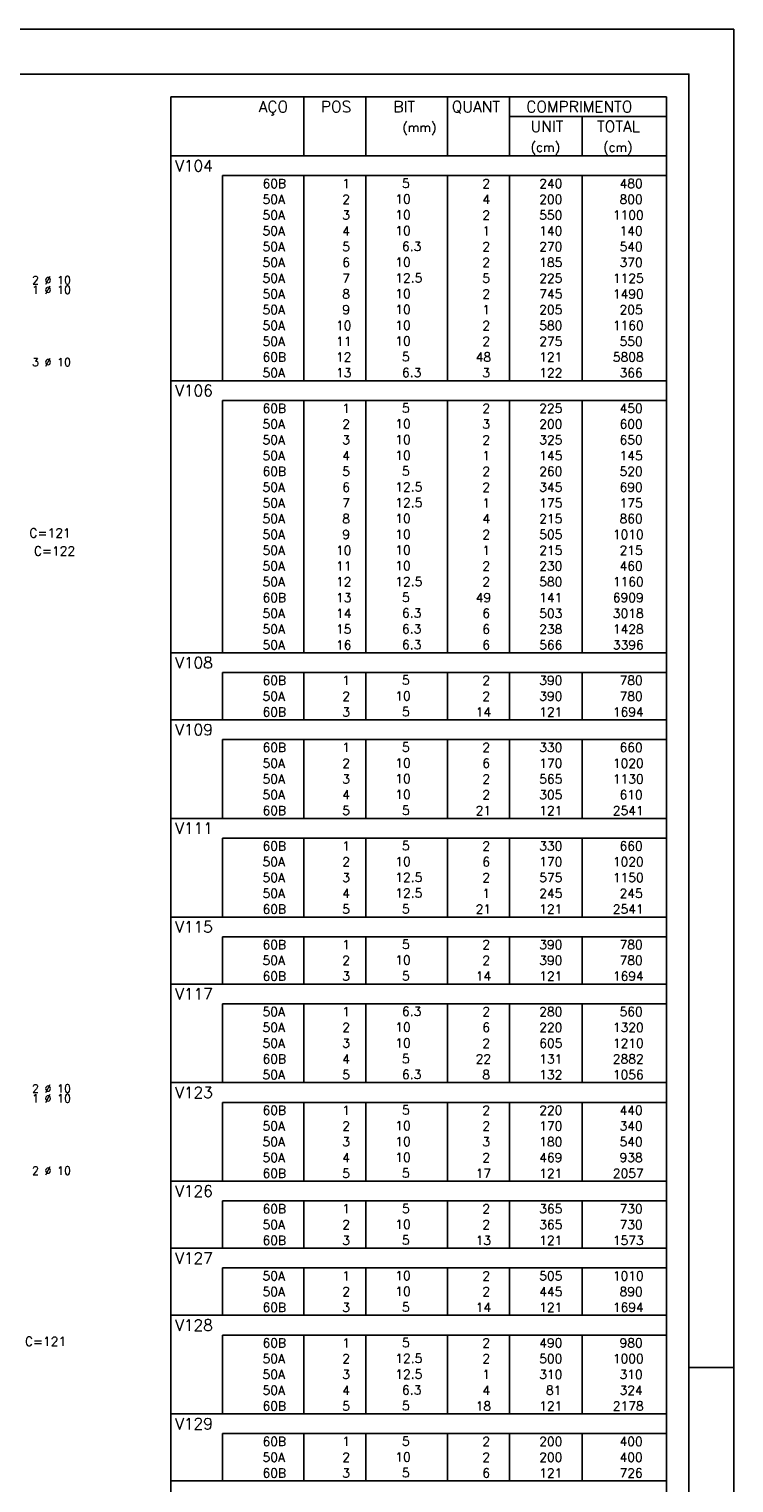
# Model space of a CAD drawing. Extents: x 0 to 84.1, y 0 to 59.4.
# Tile 7 of 7: x 68.5 to 84.1, y 27.1 to 59.4. Entities that reach past the tile are written whole.
import ezdxf

# ---------------------------------------------------------------- set-up
doc = ezdxf.new("R2010")
doc.units = 0
doc.header["$MEASUREMENT"] = 0
doc.layers.add('2', color=2, linetype='CONTINUOUS')
doc.styles.get("Standard").update_dxf_attribs({"font": 'ROMANS.SHX'})

msp = doc.modelspace()

# ---------------------------------------------------------------- linework, layer by layer
at = {"layer": '2', "linetype": 'Continuous'}
for p, q in [((84.100006, 59.400002), (0, 59.400002)), ((84.100006, 0), (84.100006, 59.400002)), ((71.6, 57.897506), (71.6, 56.585006)), ((71.6, 57.897506), (82.6, 57.897506)), ((74.55, 56.585006), (74.55, 57.897506)), ((75.93, 56.585006), (75.93, 57.897506)), ((77.74, 56.585006), (77.74, 57.897506)), ((79.12, 56.585006), (79.12, 57.897506)), ((82.6, 57.897506), (82.6, 56.585006)), ((79.12, 57.460006), (82.6, 57.460006)), ((80.73, 56.585006), (80.73, 57.460006)), ((71.6, 56.585006), (82.6, 56.585006)), ((71.6, 56.147506), (71.6, 56.585006)), ((71.6, 56.585006), (82.6, 56.585006)), ((82.6, 56.147506), (82.6, 56.585006)), ((71.6, 55.797507), (71.6, 56.147506)), ((82.6, 56.147506), (72.75, 56.147506)), ((72.75, 56.147506), (72.75, 55.797507)), ((74.55, 56.147506), (74.55, 55.797507)), ((75.93, 56.147506), (75.93, 55.797507)), ((77.74, 56.147506), (77.74, 55.797507)), ((79.12, 56.147506), (79.12, 55.797507)), ((80.73, 56.147506), (80.73, 55.797507)), ((82.6, 55.797507), (82.6, 56.147506)), ((71.6, 55.447507), (71.6, 55.797507)), ((72.75, 55.797507), (72.75, 55.447507)), ((74.55, 55.797507), (74.55, 55.447507)), ((75.93, 55.797507), (75.93, 55.447507)), ((77.74, 55.797507), (77.74, 55.447507)), ((79.12, 55.797507), (79.12, 55.447507)), ((80.73, 55.797507), (80.73, 55.447507)), ((82.6, 55.447507), (82.6, 55.797507)), ((71.6, 55.097507), (71.6, 55.447507)), ((72.75, 55.447507), (72.75, 55.097507)), ((74.55, 55.447507), (74.55, 55.097507)), ((75.93, 55.447507), (75.93, 55.097507)), ((77.74, 55.447507), (77.74, 55.097507)), ((79.12, 55.447507), (79.12, 55.097507)), ((80.73, 55.447507), (80.73, 55.097507)), ((82.6, 55.097507), (82.6, 55.447507)), ((71.6, 54.747507), (71.6, 55.097507)), ((72.75, 55.097507), (72.75, 54.747507)), ((74.55, 55.097507), (74.55, 54.747507)), ((75.93, 55.097507), (75.93, 54.747507)), ((77.74, 55.097507), (77.74, 54.747507)), ((79.12, 55.097507), (79.12, 54.747507)), ((80.73, 55.097507), (80.73, 54.747507)), ((82.6, 54.747507), (82.6, 55.097507)), ((71.6, 54.397507), (71.6, 54.747507)), ((72.75, 54.747507), (72.75, 54.397507)), ((74.55, 54.747507), (74.55, 54.397507)), ((75.93, 54.747507), (75.93, 54.397507)), ((77.74, 54.747507), (77.74, 54.397507)), ((79.12, 54.747507), (79.12, 54.397507)), ((80.73, 54.747507), (80.73, 54.397507)), ((82.6, 54.397507), (82.6, 54.747507)), ((71.6, 54.047507), (71.6, 54.397507)), ((72.75, 54.397507), (72.75, 54.047507)), ((74.55, 54.397507), (74.55, 54.047507)), ((75.93, 54.397507), (75.93, 54.047507)), ((77.74, 54.397507), (77.74, 54.047507)), ((79.12, 54.397507), (79.12, 54.047507)), ((80.73, 54.397507), (80.73, 54.047507)), ((82.6, 54.047507), (82.6, 54.397507)), ((71.6, 53.697507), (71.6, 54.047507)), ((72.75, 54.047507), (72.75, 53.697507)), ((74.55, 54.047507), (74.55, 53.697507)), ((75.93, 54.047507), (75.93, 53.697507)), ((77.74, 54.047507), (77.74, 53.697507)), ((79.12, 54.047507), (79.12, 53.697507)), ((80.73, 54.047507), (80.73, 53.697507)), ((82.6, 53.697507), (82.6, 54.047507)), ((71.6, 53.347507), (71.6, 53.697507)), ((72.75, 53.697507), (72.75, 53.347507)), ((74.55, 53.697507), (74.55, 53.347507)), ((75.93, 53.697507), (75.93, 53.347507)), ((77.74, 53.697507), (77.74, 53.347507)), ((79.12, 53.697507), (79.12, 53.347507)), ((80.73, 53.697507), (80.73, 53.347507)), ((82.6, 53.347507), (82.6, 53.697507)), ((71.6, 52.997507), (71.6, 53.347507)), ((72.75, 53.347507), (72.75, 52.997507)), ((74.55, 53.347507), (74.55, 52.997507)), ((75.93, 53.347507), (75.93, 52.997507)), ((77.74, 53.347507), (77.74, 52.997507)), ((79.12, 53.347507), (79.12, 52.997507)), ((80.73, 53.347507), (80.73, 52.997507)), ((82.6, 52.997507), (82.6, 53.347507)), ((71.6, 52.647507), (71.6, 52.997507)), ((72.75, 52.997507), (72.75, 52.647507)), ((74.55, 52.997507), (74.55, 52.647507)), ((75.93, 52.997507), (75.93, 52.647507)), ((77.74, 52.997507), (77.74, 52.647507)), ((79.12, 52.997507), (79.12, 52.647507)), ((80.73, 52.997507), (80.73, 52.647507)), ((82.6, 52.647507), (82.6, 52.997507)), ((71.6, 52.297508), (71.6, 52.647507)), ((72.75, 52.647507), (72.75, 52.297508)), ((74.55, 52.647507), (74.55, 52.297508)), ((75.93, 52.647507), (75.93, 52.297508)), ((77.74, 52.647507), (77.74, 52.297508)), ((79.12, 52.647507), (79.12, 52.297508)), ((80.73, 52.647507), (80.73, 52.297508)), ((82.6, 52.297508), (82.6, 52.647507)), ((71.6, 51.947508), (71.6, 52.297508)), ((72.75, 52.297508), (72.75, 51.947508)), ((74.55, 52.297508), (74.55, 51.947508)), ((75.93, 52.297508), (75.93, 51.947508)), ((77.74, 52.297508), (77.74, 51.947508)), ((79.12, 52.297508), (79.12, 51.947508)), ((80.73, 52.297508), (80.73, 51.947508)), ((82.6, 51.947508), (82.6, 52.297508)), ((71.6, 51.597508), (71.6, 51.947508)), ((72.75, 51.947508), (72.75, 51.597508)), ((74.55, 51.947508), (74.55, 51.597508)), ((75.93, 51.947508), (75.93, 51.597508)), ((77.74, 51.947508), (77.74, 51.597508)), ((79.12, 51.947508), (79.12, 51.597508)), ((80.73, 51.947508), (80.73, 51.597508)), ((82.6, 51.597508), (82.6, 51.947508)), ((71.6, 51.160008), (71.6, 51.597508)), ((71.6, 51.597508), (82.6, 51.597508)), ((82.6, 51.160008), (82.6, 51.597508)), ((71.6, 50.810008), (71.6, 51.160008)), ((82.6, 51.160008), (72.75, 51.160008)), ((72.75, 51.160008), (72.75, 50.810008)), ((74.55, 51.160008), (74.55, 50.810008)), ((75.93, 51.160008), (75.93, 50.810008)), ((77.74, 51.160008), (77.74, 50.810008)), ((79.12, 51.160008), (79.12, 50.810008)), ((80.73, 51.160008), (80.73, 50.810008)), ((82.6, 50.810008), (82.6, 51.160008)), ((71.6, 50.460008), (71.6, 50.810008)), ((72.75, 50.810008), (72.75, 50.460008)), ((74.55, 50.810008), (74.55, 50.460008)), ((75.93, 50.810008), (75.93, 50.460008)), ((77.74, 50.810008), (77.74, 50.460008)), ((79.12, 50.810008), (79.12, 50.460008)), ((80.73, 50.810008), (80.73, 50.460008)), ((82.6, 50.460008), (82.6, 50.810008)), ((71.6, 50.110008), (71.6, 50.460008)), ((72.75, 50.460008), (72.75, 50.110008)), ((74.55, 50.460008), (74.55, 50.110008)), ((75.93, 50.460008), (75.93, 50.110008)), ((77.74, 50.460008), (77.74, 50.110008)), ((79.12, 50.460008), (79.12, 50.110008)), ((80.73, 50.460008), (80.73, 50.110008)), ((82.6, 50.110008), (82.6, 50.460008)), ((71.6, 49.760008), (71.6, 50.110008)), ((72.75, 50.110008), (72.75, 49.760008)), ((74.55, 50.110008), (74.55, 49.760008)), ((75.93, 50.110008), (75.93, 49.760008)), ((77.74, 50.110008), (77.74, 49.760008)), ((79.12, 50.110008), (79.12, 49.760008)), ((80.73, 50.110008), (80.73, 49.760008)), ((82.6, 49.760008), (82.6, 50.110008)), ((71.6, 49.410008), (71.6, 49.760008)), ((72.75, 49.760008), (72.75, 49.410008)), ((74.55, 49.760008), (74.55, 49.410008)), ((75.93, 49.760008), (75.93, 49.410008)), ((77.74, 49.760008), (77.74, 49.410008)), ((79.12, 49.760008), (79.12, 49.410008)), ((80.73, 49.760008), (80.73, 49.410008)), ((82.6, 49.410008), (82.6, 49.760008)), ((71.6, 49.060008), (71.6, 49.410008)), ((72.75, 49.410008), (72.75, 49.060008)), ((74.55, 49.410008), (74.55, 49.060008)), ((75.93, 49.410008), (75.93, 49.060008)), ((77.74, 49.410008), (77.74, 49.060008)), ((79.12, 49.410008), (79.12, 49.060008)), ((80.73, 49.410008), (80.73, 49.060008)), ((82.6, 49.060008), (82.6, 49.410008)), ((71.6, 48.710008), (71.6, 49.060008)), ((72.75, 49.060008), (72.75, 48.710008)), ((74.55, 49.060008), (74.55, 48.710008)), ((75.93, 49.060008), (75.93, 48.710008)), ((77.74, 49.060008), (77.74, 48.710008)), ((79.12, 49.060008), (79.12, 48.710008)), ((80.73, 49.060008), (80.73, 48.710008)), ((82.6, 48.710008), (82.6, 49.060008)), ((71.6, 48.360008), (71.6, 48.710008)), ((72.75, 48.710008), (72.75, 48.360008)), ((74.55, 48.710008), (74.55, 48.360008)), ((75.93, 48.710008), (75.93, 48.360008)), ((77.74, 48.710008), (77.74, 48.360008)), ((79.12, 48.710008), (79.12, 48.360008)), ((80.73, 48.710008), (80.73, 48.360008)), ((82.6, 48.360008), (82.6, 48.710008)), ((71.6, 48.010009), (71.6, 48.360008)), ((72.75, 48.360008), (72.75, 48.010009)), ((74.55, 48.360008), (74.55, 48.010009)), ((75.93, 48.360008), (75.93, 48.010009)), ((77.74, 48.360008), (77.74, 48.010009)), ((79.12, 48.360008), (79.12, 48.010009)), ((80.73, 48.360008), (80.73, 48.010009)), ((82.6, 48.010009), (82.6, 48.360008)), ((71.6, 47.660009), (71.6, 48.010009)), ((72.75, 48.010009), (72.75, 47.660009)), ((74.55, 48.010009), (74.55, 47.660009)), ((75.93, 48.010009), (75.93, 47.660009)), ((77.74, 48.010009), (77.74, 47.660009)), ((79.12, 48.010009), (79.12, 47.660009)), ((80.73, 48.010009), (80.73, 47.660009)), ((82.6, 47.660009), (82.6, 48.010009)), ((71.6, 47.310009), (71.6, 47.660009)), ((72.75, 47.660009), (72.75, 47.310009)), ((74.55, 47.660009), (74.55, 47.310009)), ((75.93, 47.660009), (75.93, 47.310009)), ((77.74, 47.660009), (77.74, 47.310009)), ((79.12, 47.660009), (79.12, 47.310009)), ((80.73, 47.660009), (80.73, 47.310009)), ((82.6, 47.310009), (82.6, 47.660009)), ((71.6, 46.960009), (71.6, 47.310009)), ((72.75, 47.310009), (72.75, 46.960009)), ((74.55, 47.310009), (74.55, 46.960009)), ((75.93, 47.310009), (75.93, 46.960009)), ((77.74, 47.310009), (77.74, 46.960009)), ((79.12, 47.310009), (79.12, 46.960009)), ((80.73, 47.310009), (80.73, 46.960009)), ((82.6, 46.960009), (82.6, 47.310009)), ((71.6, 46.610009), (71.6, 46.960009)), ((72.75, 46.960009), (72.75, 46.610009)), ((74.55, 46.960009), (74.55, 46.610009)), ((75.93, 46.960009), (75.93, 46.610009)), ((77.74, 46.960009), (77.74, 46.610009)), ((79.12, 46.960009), (79.12, 46.610009)), ((80.73, 46.960009), (80.73, 46.610009)), ((82.6, 46.610009), (82.6, 46.960009)), ((71.6, 46.260009), (71.6, 46.610009)), ((72.75, 46.610009), (72.75, 46.260009)), ((74.55, 46.610009), (74.55, 46.260009)), ((75.93, 46.610009), (75.93, 46.260009)), ((77.74, 46.610009), (77.74, 46.260009)), ((79.12, 46.610009), (79.12, 46.260009)), ((80.73, 46.610009), (80.73, 46.260009)), ((82.6, 46.260009), (82.6, 46.610009)), ((71.6, 45.910009), (71.6, 46.260009)), ((72.75, 46.260009), (72.75, 45.910009)), ((74.55, 46.260009), (74.55, 45.910009)), ((75.93, 46.260009), (75.93, 45.910009)), ((77.74, 46.260009), (77.74, 45.910009)), ((79.12, 46.260009), (79.12, 45.910009)), ((80.73, 46.260009), (80.73, 45.910009)), ((82.6, 45.910009), (82.6, 46.260009)), ((71.6, 45.560009), (71.6, 45.910009)), ((72.75, 45.910009), (72.75, 45.560009)), ((74.55, 45.910009), (74.55, 45.560009)), ((75.93, 45.910009), (75.93, 45.560009)), ((77.74, 45.910009), (77.74, 45.560009)), ((79.12, 45.910009), (79.12, 45.560009)), ((80.73, 45.910009), (80.73, 45.560009)), ((82.6, 45.560009), (82.6, 45.910009)), ((71.6, 45.122509), (71.6, 45.560009)), ((71.6, 45.560009), (82.6, 45.560009)), ((82.6, 45.122509), (82.6, 45.560009)), ((71.6, 44.772509), (71.6, 45.122509)), ((82.6, 45.122509), (72.75, 45.122509)), ((72.75, 45.122509), (72.75, 44.772509)), ((74.55, 45.122509), (74.55, 44.772509)), ((75.93, 45.122509), (75.93, 44.772509)), ((77.74, 45.122509), (77.74, 44.772509)), ((79.12, 45.122509), (79.12, 44.772509)), ((80.73, 45.122509), (80.73, 44.772509)), ((82.6, 44.772509), (82.6, 45.122509)), ((71.6, 44.422509), (71.6, 44.772509)), ((72.75, 44.772509), (72.75, 44.422509)), ((74.55, 44.772509), (74.55, 44.422509)), ((75.93, 44.772509), (75.93, 44.422509)), ((77.74, 44.772509), (77.74, 44.422509)), ((79.12, 44.772509), (79.12, 44.422509)), ((80.73, 44.772509), (80.73, 44.422509)), ((82.6, 44.422509), (82.6, 44.772509)), ((71.6, 44.07251), (71.6, 44.422509)), ((72.75, 44.422509), (72.75, 44.07251)), ((74.55, 44.422509), (74.55, 44.07251)), ((75.93, 44.422509), (75.93, 44.07251)), ((77.74, 44.422509), (77.74, 44.07251)), ((79.12, 44.422509), (79.12, 44.07251)), ((80.73, 44.422509), (80.73, 44.07251)), ((82.6, 44.07251), (82.6, 44.422509)), ((71.6, 43.63501), (71.6, 44.07251)), ((71.6, 44.07251), (82.6, 44.07251)), ((82.6, 43.63501), (82.6, 44.07251)), ((71.6, 43.28501), (71.6, 43.63501)), ((82.6, 43.63501), (72.75, 43.63501)), ((72.75, 43.63501), (72.75, 43.28501)), ((74.55, 43.63501), (74.55, 43.28501)), ((75.93, 43.63501), (75.93, 43.28501)), ((77.74, 43.63501), (77.74, 43.28501)), ((79.12, 43.63501), (79.12, 43.28501)), ((80.73, 43.63501), (80.73, 43.28501)), ((82.6, 43.28501), (82.6, 43.63501)), ((71.6, 42.93501), (71.6, 43.28501)), ((72.75, 43.28501), (72.75, 42.93501)), ((74.55, 43.28501), (74.55, 42.93501)), ((75.93, 43.28501), (75.93, 42.93501)), ((77.74, 43.28501), (77.74, 42.93501)), ((79.12, 43.28501), (79.12, 42.93501)), ((80.73, 43.28501), (80.73, 42.93501)), ((82.6, 42.93501), (82.6, 43.28501)), ((71.6, 42.58501), (71.6, 42.93501)), ((72.75, 42.93501), (72.75, 42.58501)), ((74.55, 42.93501), (74.55, 42.58501)), ((75.93, 42.93501), (75.93, 42.58501)), ((77.74, 42.93501), (77.74, 42.58501)), ((79.12, 42.93501), (79.12, 42.58501)), ((80.73, 42.93501), (80.73, 42.58501)), ((82.6, 42.58501), (82.6, 42.93501)), ((71.6, 42.23501), (71.6, 42.58501)), ((72.75, 42.58501), (72.75, 42.23501)), ((74.55, 42.58501), (74.55, 42.23501)), ((75.93, 42.58501), (75.93, 42.23501)), ((77.74, 42.58501), (77.74, 42.23501)), ((79.12, 42.58501), (79.12, 42.23501)), ((80.73, 42.58501), (80.73, 42.23501)), ((82.6, 42.23501), (82.6, 42.58501)), ((71.6, 41.88501), (71.6, 42.23501)), ((72.75, 42.23501), (72.75, 41.88501)), ((74.55, 42.23501), (74.55, 41.88501)), ((75.93, 42.23501), (75.93, 41.88501)), ((77.74, 42.23501), (77.74, 41.88501)), ((79.12, 42.23501), (79.12, 41.88501)), ((80.73, 42.23501), (80.73, 41.88501)), ((82.6, 41.88501), (82.6, 42.23501)), ((71.6, 41.44751), (71.6, 41.88501)), ((71.6, 41.88501), (82.6, 41.88501)), ((82.6, 41.44751), (82.6, 41.88501)), ((71.6, 41.09751), (71.6, 41.44751)), ((82.6, 41.44751), (72.75, 41.44751)), ((72.75, 41.44751), (72.75, 41.09751)), ((74.55, 41.44751), (74.55, 41.09751)), ((75.93, 41.44751), (75.93, 41.09751)), ((77.74, 41.44751), (77.74, 41.09751)), ((79.12, 41.44751), (79.12, 41.09751)), ((80.73, 41.44751), (80.73, 41.09751)), ((82.6, 41.09751), (82.6, 41.44751)), ((71.6, 40.74751), (71.6, 41.09751)), ((72.75, 41.09751), (72.75, 40.74751)), ((74.55, 41.09751), (74.55, 40.74751)), ((75.93, 41.09751), (75.93, 40.74751)), ((77.74, 41.09751), (77.74, 40.74751)), ((79.12, 41.09751), (79.12, 40.74751)), ((80.73, 41.09751), (80.73, 40.74751)), ((82.6, 40.74751), (82.6, 41.09751)), ((71.6, 40.39751), (71.6, 40.74751)), ((72.75, 40.74751), (72.75, 40.39751)), ((74.55, 40.74751), (74.55, 40.39751)), ((75.93, 40.74751), (75.93, 40.39751)), ((77.74, 40.74751), (77.74, 40.39751)), ((79.12, 40.74751), (79.12, 40.39751)), ((80.73, 40.74751), (80.73, 40.39751)), ((82.6, 40.39751), (82.6, 40.74751)), ((71.6, 40.04751), (71.6, 40.39751)), ((72.75, 40.39751), (72.75, 40.04751)), ((74.55, 40.39751), (74.55, 40.04751)), ((75.93, 40.39751), (75.93, 40.04751)), ((77.74, 40.39751), (77.74, 40.04751)), ((79.12, 40.39751), (79.12, 40.04751)), ((80.73, 40.39751), (80.73, 40.04751)), ((82.6, 40.04751), (82.6, 40.39751)), ((71.6, 39.69751), (71.6, 40.04751)), ((72.75, 40.04751), (72.75, 39.69751)), ((74.55, 40.04751), (74.55, 39.69751)), ((75.93, 40.04751), (75.93, 39.69751)), ((77.74, 40.04751), (77.74, 39.69751)), ((79.12, 40.04751), (79.12, 39.69751)), ((80.73, 40.04751), (80.73, 39.69751)), ((82.6, 39.69751), (82.6, 40.04751)), ((71.6, 39.26001), (71.6, 39.69751)), ((71.6, 39.69751), (82.6, 39.69751)), ((82.6, 39.26001), (82.6, 39.69751)), ((71.6, 38.910011), (71.6, 39.26001)), ((82.6, 39.26001), (72.75, 39.26001)), ((72.75, 39.26001), (72.75, 38.910011)), ((74.55, 39.26001), (74.55, 38.910011)), ((75.93, 39.26001), (75.93, 38.910011)), ((77.74, 39.26001), (77.74, 38.910011)), ((79.12, 39.26001), (79.12, 38.910011)), ((80.73, 39.26001), (80.73, 38.910011)), ((82.6, 38.910011), (82.6, 39.26001)), ((71.6, 38.560011), (71.6, 38.910011)), ((72.75, 38.910011), (72.75, 38.560011)), ((74.55, 38.910011), (74.55, 38.560011)), ((75.93, 38.910011), (75.93, 38.560011)), ((77.74, 38.910011), (77.74, 38.560011)), ((79.12, 38.910011), (79.12, 38.560011)), ((80.73, 38.910011), (80.73, 38.560011)), ((82.6, 38.560011), (82.6, 38.910011)), ((71.6, 38.210011), (71.6, 38.560011)), ((72.75, 38.560011), (72.75, 38.210011)), ((74.55, 38.560011), (74.55, 38.210011)), ((75.93, 38.560011), (75.93, 38.210011)), ((77.74, 38.560011), (77.74, 38.210011)), ((79.12, 38.560011), (79.12, 38.210011)), ((80.73, 38.560011), (80.73, 38.210011)), ((82.6, 38.210011), (82.6, 38.560011)), ((71.6, 37.772511), (71.6, 38.210011)), ((71.6, 38.210011), (82.6, 38.210011)), ((82.6, 37.772511), (82.6, 38.210011)), ((71.6, 37.422511), (71.6, 37.772511)), ((82.6, 37.772511), (72.75, 37.772511)), ((72.75, 37.772511), (72.75, 37.422511)), ((74.55, 37.772511), (74.55, 37.422511)), ((75.93, 37.772511), (75.93, 37.422511)), ((77.74, 37.772511), (77.74, 37.422511)), ((79.12, 37.772511), (79.12, 37.422511)), ((80.73, 37.772511), (80.73, 37.422511)), ((82.6, 37.422511), (82.6, 37.772511)), ((71.6, 37.072511), (71.6, 37.422511)), ((72.75, 37.422511), (72.75, 37.072511)), ((74.55, 37.422511), (74.55, 37.072511)), ((75.93, 37.422511), (75.93, 37.072511)), ((77.74, 37.422511), (77.74, 37.072511)), ((79.12, 37.422511), (79.12, 37.072511)), ((80.73, 37.422511), (80.73, 37.072511)), ((82.6, 37.072511), (82.6, 37.422511)), ((71.6, 36.722511), (71.6, 37.072511)), ((72.75, 37.072511), (72.75, 36.722511)), ((74.55, 37.072511), (74.55, 36.722511)), ((75.93, 37.072511), (75.93, 36.722511)), ((77.74, 37.072511), (77.74, 36.722511)), ((79.12, 37.072511), (79.12, 36.722511)), ((80.73, 37.072511), (80.73, 36.722511)), ((82.6, 36.722511), (82.6, 37.072511)), ((71.6, 36.372511), (71.6, 36.722511)), ((72.75, 36.722511), (72.75, 36.372511)), ((74.55, 36.722511), (74.55, 36.372511)), ((75.93, 36.722511), (75.93, 36.372511)), ((77.74, 36.722511), (77.74, 36.372511)), ((79.12, 36.722511), (79.12, 36.372511)), ((80.73, 36.722511), (80.73, 36.372511)), ((82.6, 36.372511), (82.6, 36.722511)), ((71.6, 36.022511), (71.6, 36.372511)), ((72.75, 36.372511), (72.75, 36.022511)), ((74.55, 36.372511), (74.55, 36.022511)), ((75.93, 36.372511), (75.93, 36.022511)), ((77.74, 36.372511), (77.74, 36.022511)), ((79.12, 36.372511), (79.12, 36.022511)), ((80.73, 36.372511), (80.73, 36.022511)), ((82.6, 36.022511), (82.6, 36.372511)), ((71.6, 35.585011), (71.6, 36.022511)), ((71.6, 36.022511), (82.6, 36.022511)), ((82.6, 35.585011), (82.6, 36.022511)), ((71.6, 35.235011), (71.6, 35.585011)), ((82.6, 35.585011), (72.75, 35.585011)), ((72.75, 35.585011), (72.75, 35.235011)), ((74.55, 35.585011), (74.55, 35.235011)), ((75.93, 35.585011), (75.93, 35.235011)), ((77.74, 35.585011), (77.74, 35.235011)), ((79.12, 35.585011), (79.12, 35.235011)), ((80.73, 35.585011), (80.73, 35.235011)), ((82.6, 35.235011), (82.6, 35.585011)), ((71.6, 34.885011), (71.6, 35.235011)), ((72.75, 35.235011), (72.75, 34.885011)), ((74.55, 35.235011), (74.55, 34.885011)), ((75.93, 35.235011), (75.93, 34.885011)), ((77.74, 35.235011), (77.74, 34.885011)), ((79.12, 35.235011), (79.12, 34.885011)), ((80.73, 35.235011), (80.73, 34.885011)), ((82.6, 34.885011), (82.6, 35.235011)), ((71.6, 34.535012), (71.6, 34.885011)), ((72.75, 34.885011), (72.75, 34.535012)), ((74.55, 34.885011), (74.55, 34.535012)), ((75.93, 34.885011), (75.93, 34.535012)), ((77.74, 34.885011), (77.74, 34.535012)), ((79.12, 34.885011), (79.12, 34.535012)), ((80.73, 34.885011), (80.73, 34.535012)), ((82.6, 34.535012), (82.6, 34.885011)), ((71.6, 34.185012), (71.6, 34.535012)), ((72.75, 34.535012), (72.75, 34.185012)), ((74.55, 34.535012), (74.55, 34.185012)), ((75.93, 34.535012), (75.93, 34.185012)), ((77.74, 34.535012), (77.74, 34.185012)), ((79.12, 34.535012), (79.12, 34.185012)), ((80.73, 34.535012), (80.73, 34.185012)), ((82.6, 34.185012), (82.6, 34.535012)), ((71.6, 33.835012), (71.6, 34.185012)), ((72.75, 34.185012), (72.75, 33.835012)), ((74.55, 34.185012), (74.55, 33.835012)), ((75.93, 34.185012), (75.93, 33.835012)), ((77.74, 34.185012), (77.74, 33.835012)), ((79.12, 34.185012), (79.12, 33.835012)), ((80.73, 34.185012), (80.73, 33.835012)), ((82.6, 33.835012), (82.6, 34.185012)), ((71.6, 33.397512), (71.6, 33.835012)), ((71.6, 33.835012), (82.6, 33.835012)), ((82.6, 33.397512), (82.6, 33.835012)), ((71.6, 33.047512), (71.6, 33.397512)), ((82.6, 33.397512), (72.75, 33.397512)), ((72.75, 33.397512), (72.75, 33.047512)), ((74.55, 33.397512), (74.55, 33.047512)), ((75.93, 33.397512), (75.93, 33.047512)), ((77.74, 33.397512), (77.74, 33.047512)), ((79.12, 33.397512), (79.12, 33.047512)), ((80.73, 33.397512), (80.73, 33.047512)), ((82.6, 33.047512), (82.6, 33.397512)), ((71.6, 32.697512), (71.6, 33.047512)), ((72.75, 33.047512), (72.75, 32.697512)), ((74.55, 33.047512), (74.55, 32.697512)), ((75.93, 33.047512), (75.93, 32.697512)), ((77.74, 33.047512), (77.74, 32.697512)), ((79.12, 33.047512), (79.12, 32.697512)), ((80.73, 33.047512), (80.73, 32.697512)), ((82.6, 32.697512), (82.6, 33.047512)), ((71.6, 32.347512), (71.6, 32.697512)), ((72.75, 32.697512), (72.75, 32.347512)), ((74.55, 32.697512), (74.55, 32.347512)), ((75.93, 32.697512), (75.93, 32.347512)), ((77.74, 32.697512), (77.74, 32.347512)), ((79.12, 32.697512), (79.12, 32.347512)), ((80.73, 32.697512), (80.73, 32.347512)), ((82.6, 32.347512), (82.6, 32.697512)), ((71.6, 31.910012), (71.6, 32.347512)), ((71.6, 32.347512), (82.6, 32.347512)), ((82.6, 31.910012), (82.6, 32.347512)), ((71.6, 31.560012), (71.6, 31.910012)), ((82.6, 31.910012), (72.75, 31.910012)), ((72.75, 31.910012), (72.75, 31.560012)), ((74.55, 31.910012), (74.55, 31.560012)), ((75.93, 31.910012), (75.93, 31.560012)), ((77.74, 31.910012), (77.74, 31.560012)), ((79.12, 31.910012), (79.12, 31.560012)), ((80.73, 31.910012), (80.73, 31.560012)), ((82.6, 31.560012), (82.6, 31.910012)), ((71.6, 31.210012), (71.6, 31.560012)), ((72.75, 31.560012), (72.75, 31.210012)), ((74.55, 31.560012), (74.55, 31.210012)), ((75.93, 31.560012), (75.93, 31.210012)), ((77.74, 31.560012), (77.74, 31.210012)), ((79.12, 31.560012), (79.12, 31.210012)), ((80.73, 31.560012), (80.73, 31.210012)), ((82.6, 31.210012), (82.6, 31.560012)), ((71.6, 30.860012), (71.6, 31.210012)), ((72.75, 31.210012), (72.75, 30.860012)), ((74.55, 31.210012), (74.55, 30.860012)), ((75.93, 31.210012), (75.93, 30.860012)), ((77.74, 31.210012), (77.74, 30.860012)), ((79.12, 31.210012), (79.12, 30.860012)), ((80.73, 31.210012), (80.73, 30.860012)), ((82.6, 30.860012), (82.6, 31.210012)), ((71.6, 30.422512), (71.6, 30.860012)), ((71.6, 30.860012), (82.6, 30.860012)), ((82.6, 30.422512), (82.6, 30.860012)), ((71.6, 30.072512), (71.6, 30.422512)), ((82.6, 30.422512), (72.75, 30.422512)), ((72.75, 30.422512), (72.75, 30.072512)), ((74.55, 30.422512), (74.55, 30.072512)), ((75.93, 30.422512), (75.93, 30.072512)), ((77.74, 30.422512), (77.74, 30.072512)), ((79.12, 30.422512), (79.12, 30.072512)), ((80.73, 30.422512), (80.73, 30.072512)), ((82.6, 30.072512), (82.6, 30.422512)), ((71.6, 29.722512), (71.6, 30.072512)), ((72.75, 30.072512), (72.75, 29.722512)), ((74.55, 30.072512), (74.55, 29.722512)), ((75.93, 30.072512), (75.93, 29.722512)), ((77.74, 30.072512), (77.74, 29.722512)), ((79.12, 30.072512), (79.12, 29.722512)), ((80.73, 30.072512), (80.73, 29.722512)), ((82.6, 29.722512), (82.6, 30.072512)), ((71.6, 29.372513), (71.6, 29.722512)), ((72.75, 29.722512), (72.75, 29.372513)), ((74.55, 29.722512), (74.55, 29.372513)), ((75.93, 29.722512), (75.93, 29.372513)), ((77.74, 29.722512), (77.74, 29.372513)), ((79.12, 29.722512), (79.12, 29.372513)), ((80.73, 29.722512), (80.73, 29.372513)), ((82.6, 29.372513), (82.6, 29.722512)), ((84.100006, 29.700001), (83.100006, 29.700001)), ((71.6, 29.022513), (71.6, 29.372513)), ((72.75, 29.372513), (72.75, 29.022513)), ((74.55, 29.372513), (74.55, 29.022513)), ((75.93, 29.372513), (75.93, 29.022513)), ((77.74, 29.372513), (77.74, 29.022513)), ((79.12, 29.372513), (79.12, 29.022513)), ((80.73, 29.372513), (80.73, 29.022513)), ((82.6, 29.022513), (82.6, 29.372513)), ((71.6, 28.672513), (71.6, 29.022513)), ((72.75, 29.022513), (72.75, 28.672513)), ((74.55, 29.022513), (74.55, 28.672513)), ((75.93, 29.022513), (75.93, 28.672513)), ((77.74, 29.022513), (77.74, 28.672513)), ((79.12, 29.022513), (79.12, 28.672513)), ((80.73, 29.022513), (80.73, 28.672513)), ((82.6, 28.672513), (82.6, 29.022513)), ((71.6, 28.235013), (71.6, 28.672513)), ((71.6, 28.672513), (82.6, 28.672513)), ((82.6, 28.235013), (82.6, 28.672513)), ((71.6, 27.885013), (71.6, 28.235013)), ((82.6, 28.235013), (72.75, 28.235013)), ((72.75, 28.235013), (72.75, 27.885013)), ((74.55, 28.235013), (74.55, 27.885013)), ((75.93, 28.235013), (75.93, 27.885013)), ((77.74, 28.235013), (77.74, 27.885013)), ((79.12, 28.235013), (79.12, 27.885013)), ((80.73, 28.235013), (80.73, 27.885013)), ((82.6, 27.885013), (82.6, 28.235013)), ((71.6, 27.535013), (71.6, 27.885013)), ((72.75, 27.885013), (72.75, 27.535013)), ((74.55, 27.885013), (74.55, 27.535013)), ((75.93, 27.885013), (75.93, 27.535013)), ((77.74, 27.885013), (77.74, 27.535013)), ((79.12, 27.885013), (79.12, 27.535013)), ((80.73, 27.885013), (80.73, 27.535013)), ((82.6, 27.535013), (82.6, 27.885013)), ((71.6, 27.185013), (71.6, 27.535013)), ((72.75, 27.535013), (72.75, 27.185013)), ((74.55, 27.535013), (74.55, 27.185013)), ((75.93, 27.535013), (75.93, 27.185013)), ((77.74, 27.535013), (77.74, 27.185013)), ((79.12, 27.535013), (79.12, 27.185013)), ((80.73, 27.535013), (80.73, 27.185013)), ((82.6, 27.185013), (82.6, 27.535013)), ((71.6, 26.747513), (71.6, 27.185013)), ((71.6, 27.185013), (82.6, 27.185013)), ((82.6, 26.747513), (82.6, 27.185013))]:
    msp.add_line(p, q, dxfattribs=at)
msp.add_lwpolyline([(83.100006, 1), (2.5, 1), (2.5, 58.400002), (83.100006, 58.400002), (83.100006, 1)], dxfattribs=at)

# ---------------------------------------------------------------- texts
for s, height, p in [('AÇO', 0.25, (73.54958, 57.553756)), ('POS', 0.25, (74.93, 57.553756)), ('BIT', 0.25, (76.54, 57.553756)), ('QUANT', 0.25, (77.836489, 57.553756)), ('COMPRIMENTO', 0.25, (79.489469, 57.553756)), ('(mm)', 0.2, (76.74, 57.116256)), ('UNIT', 0.25, (79.586854, 57.116256)), ('TOTAL', 0.25, (81.059307, 57.116256)), ('(cm)', 0.2, (79.586854, 56.678756)), ('(cm)', 0.2, (81.196854, 56.678756)), ('V104', 0.25, (71.695798, 56.241256)), ('     60B', 0.2, (72.889661, 55.872506)), ('  1', 0.2, (75.13, 55.872506)), ('    5  ', 0.2, (76.136543, 55.87855)), ('    2', 0.2, (77.92, 55.872506)), ('   240', 0.2, (79.33, 55.872506)), ('    480', 0.2, (80.963622, 55.872506)), ('     50A', 0.2, (72.889661, 55.522506)), ('  2', 0.2, (75.13, 55.522506)), ('   10  ', 0.2, (76.136543, 55.52855)), ('    4', 0.2, (77.92, 55.522506)), ('   200', 0.2, (79.33, 55.522506)), ('    800', 0.2, (80.963622, 55.522506)), ('     50A', 0.2, (72.889661, 55.172507)), ('  3', 0.2, (75.13, 55.172507)), ('   10  ', 0.2, (76.136543, 55.17855)), ('    2', 0.2, (77.92, 55.172507)), ('   550', 0.2, (79.33, 55.172507)), ('   1100', 0.2, (80.963622, 55.172507)), ('     50A', 0.2, (72.889661, 54.822507)), ('  4', 0.2, (75.13, 54.822507)), ('   10  ', 0.2, (76.136543, 54.828551)), ('    1', 0.2, (77.92, 54.822507)), ('   140', 0.2, (79.33, 54.822507)), ('    140', 0.2, (80.963622, 54.822507)), ('     50A', 0.2, (72.889661, 54.472507)), ('  5', 0.2, (75.13, 54.472507)), ('    6.3', 0.2, (76.136543, 54.478551)), ('    2', 0.2, (77.92, 54.472507)), ('   270', 0.2, (79.33, 54.472507)), ('    540', 0.2, (80.963622, 54.472507)), ('     50A', 0.2, (72.889661, 54.122507)), ('  6', 0.2, (75.13, 54.122507)), ('   10  ', 0.2, (76.136543, 54.128551)), ('    2', 0.2, (77.92, 54.122507)), ('   185', 0.2, (79.33, 54.122507)), ('    370', 0.2, (80.963622, 54.122507)), ('2 %%c 10', 0.18, (68.52, 53.74)), ('     50A', 0.2, (72.889661, 53.772507)), ('  7', 0.2, (75.13, 53.772507)), ('   12.5', 0.2, (76.136543, 53.778551)), ('    5', 0.2, (77.92, 53.772507)), ('   225', 0.2, (79.33, 53.772507)), ('   1125', 0.2, (80.963622, 53.772507)), ('1 %%c 10', 0.18, (68.52, 53.524)), ('     50A', 0.2, (72.889661, 53.422507)), ('  8', 0.2, (75.13, 53.422507)), ('   10  ', 0.2, (76.136543, 53.428551)), ('    2', 0.2, (77.92, 53.422507)), ('   745', 0.2, (79.33, 53.422507)), ('   1490', 0.2, (80.963622, 53.422507)), ('     50A', 0.2, (72.889661, 53.072507)), ('  9', 0.2, (75.13, 53.072507)), ('   10  ', 0.2, (76.136543, 53.078551)), ('    1', 0.2, (77.92, 53.072507)), ('   205', 0.2, (79.33, 53.072507)), ('    205', 0.2, (80.963622, 53.072507)), ('     50A', 0.2, (72.889661, 52.722507)), (' 10', 0.2, (75.13, 52.722507)), ('   10  ', 0.2, (76.136543, 52.728551)), ('    2', 0.2, (77.92, 52.722507)), ('   580', 0.2, (79.33, 52.722507)), ('   1160', 0.2, (80.963622, 52.722507)), ('     50A', 0.2, (72.889661, 52.372507)), (' 11', 0.2, (75.13, 52.372507)), ('   10  ', 0.2, (76.136543, 52.378551)), ('    2', 0.2, (77.92, 52.372507)), ('   275', 0.2, (79.33, 52.372507)), ('    550', 0.2, (80.963622, 52.372507)), ('3 %%c 10', 0.18, (68.52, 51.92)), ('     60B', 0.2, (72.889661, 52.022507)), (' 12', 0.2, (75.13, 52.022507)), ('    5  ', 0.2, (76.136543, 52.028551)), ('   48', 0.2, (77.92, 52.022507)), ('   121', 0.2, (79.33, 52.022507)), ('   5808', 0.2, (80.963622, 52.022507)), ('     50A', 0.2, (72.889661, 51.672508)), (' 13', 0.2, (75.13, 51.672508)), ('    6.3', 0.2, (76.136543, 51.678551)), ('    3', 0.2, (77.92, 51.672508)), ('   122', 0.2, (79.33, 51.672508)), ('    366', 0.2, (80.963622, 51.672508)), ('V106', 0.25, (71.695798, 51.253758)), ('     60B', 0.2, (72.889661, 50.885008)), ('  1', 0.2, (75.13, 50.885008)), ('    5  ', 0.2, (76.136543, 50.891052)), ('    2', 0.2, (77.92, 50.885008)), ('   225', 0.2, (79.33, 50.885008)), ('    450', 0.2, (80.963622, 50.885008)), ('     50A', 0.2, (72.889661, 50.535008)), ('  2', 0.2, (75.13, 50.535008)), ('   10  ', 0.2, (76.136543, 50.541052)), ('    3', 0.2, (77.92, 50.535008)), ('   200', 0.2, (79.33, 50.535008)), ('    600', 0.2, (80.963622, 50.535008)), ('     50A', 0.2, (72.889661, 50.185008)), ('  3', 0.2, (75.13, 50.185008)), ('   10  ', 0.2, (76.136543, 50.191052)), ('    2', 0.2, (77.92, 50.185008)), ('   325', 0.2, (79.33, 50.185008)), ('    650', 0.2, (80.963622, 50.185008)), ('     50A', 0.2, (72.889661, 49.835008)), ('  4', 0.2, (75.13, 49.835008)), ('   10  ', 0.2, (76.136543, 49.841052)), ('    1', 0.2, (77.92, 49.835008)), ('   145', 0.2, (79.33, 49.835008)), ('    145', 0.2, (80.963622, 49.835008)), ('     60B', 0.2, (72.889661, 49.485008)), ('  5', 0.2, (75.13, 49.485008)), ('    5  ', 0.2, (76.136543, 49.491052)), ('    2', 0.2, (77.92, 49.485008)), ('   260', 0.2, (79.33, 49.485008)), ('    520', 0.2, (80.963622, 49.485008)), ('     50A', 0.2, (72.889661, 49.135008)), ('  6', 0.2, (75.13, 49.135008)), ('   12.5', 0.2, (76.136543, 49.141052)), ('    2', 0.2, (77.92, 49.135008)), ('   345', 0.2, (79.33, 49.135008)), ('    690', 0.2, (80.963622, 49.135008)), ('     50A', 0.2, (72.889661, 48.785008)), ('  7', 0.2, (75.13, 48.785008)), ('   12.5', 0.2, (76.136543, 48.791052)), ('    1', 0.2, (77.92, 48.785008)), ('   175', 0.2, (79.33, 48.785008)), ('    175', 0.2, (80.963622, 48.785008)), ('     50A', 0.2, (72.889661, 48.435008)), ('  8', 0.2, (75.13, 48.435008)), ('   10  ', 0.2, (76.136543, 48.441052)), ('    4', 0.2, (77.92, 48.435008)), ('   215', 0.2, (79.33, 48.435008)), ('    860', 0.2, (80.963622, 48.435008)), ('C=121', 0.2, (68.46, 48.12)), ('     50A', 0.2, (72.889661, 48.085008)), ('  9', 0.2, (75.13, 48.085008)), ('   10  ', 0.2, (76.136543, 48.091052)), ('    2', 0.2, (77.92, 48.085008)), ('   505', 0.2, (79.33, 48.085008)), ('   1010', 0.2, (80.963622, 48.085008)), ('C=122', 0.2, (68.56, 47.72)), ('     50A', 0.2, (72.889661, 47.735008)), (' 10', 0.2, (75.13, 47.735008)), ('   10  ', 0.2, (76.136543, 47.741052)), ('    1', 0.2, (77.92, 47.735008)), ('   215', 0.2, (79.33, 47.735008)), ('    215', 0.2, (80.963622, 47.735008)), ('     50A', 0.2, (72.889661, 47.385009)), (' 11', 0.2, (75.13, 47.385009)), ('   10  ', 0.2, (76.136543, 47.391052)), ('    2', 0.2, (77.92, 47.385009)), ('   230', 0.2, (79.33, 47.385009)), ('    460', 0.2, (80.963622, 47.385009)), ('     50A', 0.2, (72.889661, 47.035009)), (' 12', 0.2, (75.13, 47.035009)), ('   12.5', 0.2, (76.136543, 47.041053)), ('    2', 0.2, (77.92, 47.035009)), ('   580', 0.2, (79.33, 47.035009)), ('   1160', 0.2, (80.963622, 47.035009)), ('     60B', 0.2, (72.889661, 46.685009)), (' 13', 0.2, (75.13, 46.685009)), ('    5  ', 0.2, (76.136543, 46.691053)), ('   49', 0.2, (77.92, 46.685009)), ('   141', 0.2, (79.33, 46.685009)), ('   6909', 0.2, (80.963622, 46.685009)), ('     50A', 0.2, (72.889661, 46.335009)), (' 14', 0.2, (75.13, 46.335009)), ('    6.3', 0.2, (76.136543, 46.341053)), ('    6', 0.2, (77.92, 46.335009)), ('   503', 0.2, (79.33, 46.335009)), ('   3018', 0.2, (80.963622, 46.335009)), ('     50A', 0.2, (72.889661, 45.985009)), (' 15', 0.2, (75.13, 45.985009)), ('    6.3', 0.2, (76.136543, 45.991053)), ('    6', 0.2, (77.92, 45.985009)), ('   238', 0.2, (79.33, 45.985009)), ('   1428', 0.2, (80.963622, 45.985009)), ('     50A', 0.2, (72.889661, 45.635009)), (' 16', 0.2, (75.13, 45.635009)), ('    6.3', 0.2, (76.136543, 45.641053)), ('    6', 0.2, (77.92, 45.635009)), ('   566', 0.2, (79.33, 45.635009)), ('   3396', 0.2, (80.963622, 45.635009)), ('V108', 0.25, (71.695798, 45.216259)), ('     60B', 0.2, (72.889661, 44.847509)), ('  1', 0.2, (75.13, 44.847509)), ('    5  ', 0.2, (76.136543, 44.853553)), ('    2', 0.2, (77.92, 44.847509)), ('   390', 0.2, (79.33, 44.847509)), ('    780', 0.2, (80.963622, 44.847509)), ('     50A', 0.2, (72.889661, 44.497509)), ('  2', 0.2, (75.13, 44.497509)), ('   10  ', 0.2, (76.136543, 44.503553)), ('    2', 0.2, (77.92, 44.497509)), ('   390', 0.2, (79.33, 44.497509)), ('    780', 0.2, (80.963622, 44.497509)), ('     60B', 0.2, (72.889661, 44.147509)), ('  3', 0.2, (75.13, 44.147509)), ('    5  ', 0.2, (76.136543, 44.153553)), ('   14', 0.2, (77.92, 44.147509)), ('   121', 0.2, (79.33, 44.147509)), ('   1694', 0.2, (80.963622, 44.147509)), ('V109', 0.25, (71.695798, 43.72876)), ('     60B', 0.2, (72.889661, 43.360009)), ('  1', 0.2, (75.13, 43.360009)), ('    5  ', 0.2, (76.136543, 43.366053)), ('    2', 0.2, (77.92, 43.360009)), ('   330', 0.2, (79.33, 43.360009)), ('    660', 0.2, (80.963622, 43.360009)), ('     50A', 0.2, (72.889661, 43.01001)), ('  2', 0.2, (75.13, 43.01001)), ('   10  ', 0.2, (76.136543, 43.016053)), ('    6', 0.2, (77.92, 43.01001)), ('   170', 0.2, (79.33, 43.01001)), ('   1020', 0.2, (80.963622, 43.01001)), ('     50A', 0.2, (72.889661, 42.66001)), ('  3', 0.2, (75.13, 42.66001)), ('   10  ', 0.2, (76.136543, 42.666054)), ('    2', 0.2, (77.92, 42.66001)), ('   565', 0.2, (79.33, 42.66001)), ('   1130', 0.2, (80.963622, 42.66001)), ('     50A', 0.2, (72.889661, 42.31001)), ('  4', 0.2, (75.13, 42.31001)), ('   10  ', 0.2, (76.136543, 42.316054)), ('    2', 0.2, (77.92, 42.31001)), ('   305', 0.2, (79.33, 42.31001)), ('    610', 0.2, (80.963622, 42.31001)), ('     60B', 0.2, (72.889661, 41.96001)), ('  5', 0.2, (75.13, 41.96001)), ('    5  ', 0.2, (76.136543, 41.966054)), ('   21', 0.2, (77.92, 41.96001)), ('   121', 0.2, (79.33, 41.96001)), ('   2541', 0.2, (80.963622, 41.96001)), ('V111', 0.25, (71.695798, 41.54126)), ('     60B', 0.2, (72.889661, 41.17251)), ('  1', 0.2, (75.13, 41.17251)), ('    5  ', 0.2, (76.136543, 41.178554)), ('    2', 0.2, (77.92, 41.17251)), ('   330', 0.2, (79.33, 41.17251)), ('    660', 0.2, (80.963622, 41.17251)), ('     50A', 0.2, (72.889661, 40.82251)), ('  2', 0.2, (75.13, 40.82251)), ('   10  ', 0.2, (76.136543, 40.828554)), ('    6', 0.2, (77.92, 40.82251)), ('   170', 0.2, (79.33, 40.82251)), ('   1020', 0.2, (80.963622, 40.82251)), ('     50A', 0.2, (72.889661, 40.47251)), ('  3', 0.2, (75.13, 40.47251)), ('   12.5', 0.2, (76.136543, 40.478554)), ('    2', 0.2, (77.92, 40.47251)), ('   575', 0.2, (79.33, 40.47251)), ('   1150', 0.2, (80.963622, 40.47251)), ('     50A', 0.2, (72.889661, 40.12251)), ('   12.5', 0.2, (76.136543, 40.128554)), ('   245', 0.2, (79.33, 40.12251)), ('    245', 0.2, (80.963622, 40.12251)), ('  4', 0.2, (75.13, 40.12251)), ('    1', 0.2, (77.92, 40.12251)), ('     60B', 0.2, (72.889661, 39.77251)), ('  5', 0.2, (75.13, 39.77251)), ('    5  ', 0.2, (76.136543, 39.778554)), ('   21', 0.2, (77.92, 39.77251)), ('   121', 0.2, (79.33, 39.77251)), ('   2541', 0.2, (80.963622, 39.77251)), ('V115', 0.25, (71.695798, 39.35376)), ('     60B', 0.2, (72.889661, 38.98501)), ('  1', 0.2, (75.13, 38.98501)), ('    5  ', 0.2, (76.136543, 38.991054)), ('    2', 0.2, (77.92, 38.98501)), ('   390', 0.2, (79.33, 38.98501)), ('    780', 0.2, (80.963622, 38.98501)), ('     50A', 0.2, (72.889661, 38.63501)), ('  2', 0.2, (75.13, 38.63501)), ('   10  ', 0.2, (76.136543, 38.641054)), ('    2', 0.2, (77.92, 38.63501)), ('   390', 0.2, (79.33, 38.63501)), ('    780', 0.2, (80.963622, 38.63501)), ('     60B', 0.2, (72.889661, 38.285011)), ('  3', 0.2, (75.13, 38.285011)), ('    5  ', 0.2, (76.136543, 38.291054)), ('   14', 0.2, (77.92, 38.285011)), ('   121', 0.2, (79.33, 38.285011)), ('   1694', 0.2, (80.963622, 38.285011)), ('V117', 0.25, (71.695798, 37.866261)), ('     50A', 0.2, (72.889661, 37.497511)), ('  1', 0.2, (75.13, 37.497511)), ('    6.3', 0.2, (76.136543, 37.503555)), ('    2', 0.2, (77.92, 37.497511)), ('   280', 0.2, (79.33, 37.497511)), ('    560', 0.2, (80.963622, 37.497511)), ('     50A', 0.2, (72.889661, 37.147511)), ('  2', 0.2, (75.13, 37.147511)), ('   10  ', 0.2, (76.136543, 37.153555)), ('    6', 0.2, (77.92, 37.147511)), ('   220', 0.2, (79.33, 37.147511)), ('   1320', 0.2, (80.963622, 37.147511)), ('     50A', 0.2, (72.889661, 36.797511)), ('  3', 0.2, (75.13, 36.797511)), ('   10  ', 0.2, (76.136543, 36.803555)), ('    2', 0.2, (77.92, 36.797511)), ('   605', 0.2, (79.33, 36.797511)), ('   1210', 0.2, (80.963622, 36.797511)), ('     60B', 0.2, (72.889661, 36.447511)), ('  4', 0.2, (75.13, 36.447511)), ('    5  ', 0.2, (76.136543, 36.453555)), ('   22', 0.2, (77.92, 36.447511)), ('   131', 0.2, (79.33, 36.447511)), ('   2882', 0.2, (80.963622, 36.447511)), ('     50A', 0.2, (72.889661, 36.097511)), ('  5', 0.2, (75.13, 36.097511)), ('    6.3', 0.2, (76.136543, 36.103555)), ('    8', 0.2, (77.92, 36.097511)), ('   132', 0.2, (79.33, 36.097511)), ('   1056', 0.2, (80.963622, 36.097511)), ('2 %%c 10', 0.18, (68.52, 35.8)), ('V123', 0.25, (71.695798, 35.678761)), ('1 %%c 10', 0.18, (68.52, 35.584)), ('     60B', 0.2, (72.889661, 35.310011)), ('  1', 0.2, (75.13, 35.310011)), ('    5  ', 0.2, (76.136543, 35.316055)), ('    2', 0.2, (77.92, 35.310011)), ('   220', 0.2, (79.33, 35.310011)), ('    440', 0.2, (80.963622, 35.310011)), ('     50A', 0.2, (72.889661, 34.960011)), ('  2', 0.2, (75.13, 34.960011)), ('   10  ', 0.2, (76.136543, 34.966055)), ('    2', 0.2, (77.92, 34.960011)), ('   170', 0.2, (79.33, 34.960011)), ('    340', 0.2, (80.963622, 34.960011)), ('     50A', 0.2, (72.889661, 34.610011)), ('  3', 0.2, (75.13, 34.610011)), ('   10  ', 0.2, (76.136543, 34.616055)), ('    3', 0.2, (77.92, 34.610011)), ('   180', 0.2, (79.33, 34.610011)), ('    540', 0.2, (80.963622, 34.610011)), ('     50A', 0.2, (72.889661, 34.260011)), ('  4', 0.2, (75.13, 34.260011)), ('   10  ', 0.2, (76.136543, 34.266055)), ('    2', 0.2, (77.92, 34.260011)), ('   469', 0.2, (79.33, 34.260011)), ('    938', 0.2, (80.963622, 34.260011)), ('2 %%c 10', 0.18, (68.52, 33.98)), ('     60B', 0.2, (72.889661, 33.910012)), ('  5', 0.2, (75.13, 33.910012)), ('    5  ', 0.2, (76.136543, 33.916055)), ('   17', 0.2, (77.92, 33.910012)), ('   121', 0.2, (79.33, 33.910012)), ('   2057', 0.2, (80.963622, 33.910012)), ('V126', 0.25, (71.695798, 33.491262)), ('     60B', 0.2, (72.889661, 33.122512)), ('  1', 0.2, (75.13, 33.122512)), ('    5  ', 0.2, (76.136543, 33.128556)), ('    2', 0.2, (77.92, 33.122512)), ('   365', 0.2, (79.33, 33.122512)), ('    730', 0.2, (80.963622, 33.122512)), ('     50A', 0.2, (72.889661, 32.772512)), ('  2', 0.2, (75.13, 32.772512)), ('   10  ', 0.2, (76.136543, 32.778556)), ('    2', 0.2, (77.92, 32.772512)), ('   365', 0.2, (79.33, 32.772512)), ('    730', 0.2, (80.963622, 32.772512)), ('     60B', 0.2, (72.889661, 32.422512)), ('  3', 0.2, (75.13, 32.422512)), ('    5  ', 0.2, (76.136543, 32.428556)), ('   13', 0.2, (77.92, 32.422512)), ('   121', 0.2, (79.33, 32.422512)), ('   1573', 0.2, (80.963622, 32.422512)), ('V127', 0.25, (71.695798, 32.003762)), ('     50A', 0.2, (72.889661, 31.635012)), ('  1', 0.2, (75.13, 31.635012)), ('   10  ', 0.2, (76.136543, 31.641056)), ('    2', 0.2, (77.92, 31.635012)), ('   505', 0.2, (79.33, 31.635012)), ('   1010', 0.2, (80.963622, 31.635012)), ('     50A', 0.2, (72.889661, 31.285012)), ('  2', 0.2, (75.13, 31.285012)), ('   10  ', 0.2, (76.136543, 31.291056)), ('    2', 0.2, (77.92, 31.285012)), ('   445', 0.2, (79.33, 31.285012)), ('    890', 0.2, (80.963622, 31.285012)), ('     60B', 0.2, (72.889661, 30.935012)), ('  3', 0.2, (75.13, 30.935012)), ('    5  ', 0.2, (76.136543, 30.941056)), ('   14', 0.2, (77.92, 30.935012)), ('   121', 0.2, (79.33, 30.935012)), ('   1694', 0.2, (80.963622, 30.935012)), ('V128', 0.25, (71.695798, 30.516262)), ('C=121', 0.2, (68.36, 30.18)), ('     60B', 0.2, (72.889661, 30.147512)), ('  1', 0.2, (75.13, 30.147512)), ('    5  ', 0.2, (76.136543, 30.153556)), ('    2', 0.2, (77.92, 30.147512)), ('   490', 0.2, (79.33, 30.147512)), ('    980', 0.2, (80.963622, 30.147512)), ('   12.5', 0.2, (76.136543, 29.803556)), ('     50A', 0.2, (72.889661, 29.797512)), ('  2', 0.2, (75.13, 29.797512)), ('    2', 0.2, (77.92, 29.797512)), ('   500', 0.2, (79.33, 29.797512)), ('   1000', 0.2, (80.963622, 29.797512)), ('     50A', 0.2, (72.889661, 29.447512)), ('  3', 0.2, (75.13, 29.447512)), ('   12.5', 0.2, (76.136543, 29.453556)), ('    1', 0.2, (77.92, 29.447512)), ('   310', 0.2, (79.33, 29.447512)), ('    310', 0.2, (80.963622, 29.447512)), ('     50A', 0.2, (72.889661, 29.097512)), ('  4', 0.2, (75.13, 29.097512)), ('    6.3', 0.2, (76.136543, 29.103556)), ('    4', 0.2, (77.92, 29.097512)), ('    81', 0.2, (79.33, 29.097512)), ('    324', 0.2, (80.963622, 29.097512)), ('     60B', 0.2, (72.889661, 28.747513)), ('  5', 0.2, (75.13, 28.747513)), ('    5  ', 0.2, (76.136543, 28.753556)), ('   18', 0.2, (77.92, 28.747513)), ('   121', 0.2, (79.33, 28.747513)), ('   2178', 0.2, (80.963622, 28.747513)), ('V129', 0.25, (71.695798, 28.328763)), ('     60B', 0.2, (72.889661, 27.960013)), ('  1', 0.2, (75.13, 27.960013)), ('    5  ', 0.2, (76.136543, 27.966057)), ('    2', 0.2, (77.92, 27.960013)), ('   200', 0.2, (79.33, 27.960013)), ('    400', 0.2, (80.963622, 27.960013)), ('     50A', 0.2, (72.889661, 27.610013)), ('  2', 0.2, (75.13, 27.610013)), ('   10  ', 0.2, (76.136543, 27.616057)), ('    2', 0.2, (77.92, 27.610013)), ('   200', 0.2, (79.33, 27.610013)), ('    400', 0.2, (80.963622, 27.610013)), ('     60B', 0.2, (72.889661, 27.260013)), ('  3', 0.2, (75.13, 27.260013)), ('    5  ', 0.2, (76.136543, 27.266057)), ('    6', 0.2, (77.92, 27.260013)), ('   121', 0.2, (79.33, 27.260013)), ('    726', 0.2, (80.963622, 27.260013))]:
    msp.add_text(s, height=height, dxfattribs=at).set_placement(p)

doc.saveas('drawing.dxf')
